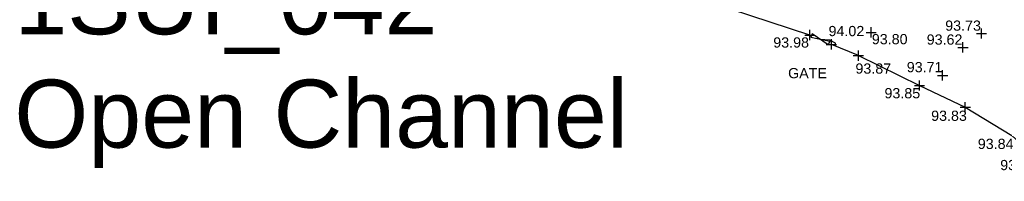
# Model space of a CAD drawing. Header units: metres. Extents: x 610185 to 614128, y 655663 to 660921.
# Tile 41 of 94: x 612894 to 612966, y 657879 to 657891. Entities that reach past the tile are written whole.
import ezdxf
from ezdxf.enums import TextEntityAlignment as Align

# ---------------------------------------------------------------- set-up
doc = ezdxf.new("R2010")
doc.units = ezdxf.units.M
doc.header["$MEASUREMENT"] = 0
for name, color, linetype in [('3D_FENCE_ELEVATION', 7, 'Continuous'), ('3D_FENCE_LINE', 7, 'FENCELINE1'), ('3D_FENCE_SYMBOL', 7, 'Continuous'), ('CONTOUR_ELEVATION', 56, 'Continuous'), ('CONTOUR_MNR', 53, 'Continuous'), ('CONTOUR_SYMBOL', 56, 'Continuous'), ('GATE_CODE', 251, 'Continuous'), ('GATE_SYMBOL', 251, 'Continuous'), ('SECTION_LINE_TEXT', 7, 'Continuous')]:
    doc.layers.add(name, color=color, linetype=linetype)
doc.styles.add('REGULAR', font='swissl.ttf')
doc.linetypes.add('FENCELINE1', pattern='A,6.35,-2.54,[133,ltypeshp.shx,S=2.54,R=0,X=-2.54,Y=0],-2.54,25.4', length=36.83)

# ---------------------------------------------------------------- blocks, each defined once
blk = doc.blocks.new('S061')
at = {"color": 0, "linetype": 'Continuous'}
for p, q in [((-0.5, 0), (0.5, 0)), ((0, -0.5), (0, 0.5))]:
    blk.add_line(p, q, dxfattribs=at)
blk = doc.blocks.new('GATE2')
at = {"color": 0, "linetype": 'Continuous'}
for p, q in [((-0.04, 0.5), (0.04, -0.5)), ((-0.04, -0.5), (0.04, 0.5)), ((0.04, 0.5), (-0.04, 0.5)), ((0.04, -0.5), (-0.04, -0.5))]:
    blk.add_line(p, q, dxfattribs=at)

msp = doc.modelspace()

# ---------------------------------------------------------------- linework, layer by layer
at = {"layer": '3D_FENCE_LINE'}
for q in [(612953.512, 657889.525, 94.022), (612959.982, 657886.495, 93.85)]:
    msp.add_line((612955.495, 657888.698, 93.874), q, dxfattribs=at)
for points in [[(612951.928, 657890.211, 93.981), (612943.193, 657893.092, 93.981), (612937.336, 657894.139, 94.045), (612925.313, 657896.872, 93.933), (612918.417, 657900.236, 93.992), (612909.171, 657905.533, 94.078)], [(612959.982, 657886.495, 93.85), (612963.341, 657884.897, 93.831), (612966.764, 657882.828, 93.842), (612968.436, 657881.271, 93.84), (612969.833, 657879.449, 93.812)]]:
    msp.add_polyline3d(points, dxfattribs=at)
at = {"layer": 'CONTOUR_MNR'}
msp.add_polyline3d([(612953.808, 657889.402, 94), (612953.806, 657889.614, 94), (612953.405, 657889.828, 94), (612952.669, 657889.891, 94)], dxfattribs=at)

# ---------------------------------------------------------------- block references
at = {"layer": '3D_FENCE_SYMBOL', "xscale": 0.75, "yscale": 0.75, "zscale": 0.75}
for p in [(612951.928, 657890.211, 93.981), (612953.512, 657889.525, 94.022), (612955.495, 657888.698, 93.874), (612959.982, 657886.495, 93.85), (612963.341, 657884.897, 93.831)]:
    msp.add_blockref('S061', p, dxfattribs=at)
at = {"layer": 'CONTOUR_SYMBOL', "xscale": 0.75, "yscale": 0.75, "zscale": 0.75}
for p in [(612956.43, 657890.405, 93.803), (612964.528, 657890.325, 93.728), (612963.17, 657889.301, 93.616), (612961.674, 657887.241, 93.707)]:
    msp.add_blockref('S061', p, dxfattribs=at)
at = {"layer": 'GATE_SYMBOL', "xscale": 3.5, "yscale": 1.4, "zscale": 3.5, "rotation": 67.06270954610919}
msp.add_blockref('GATE2', (612952.696, 657889.899, 93.995), dxfattribs=at)

# ---------------------------------------------------------------- texts
at = {"layer": '3D_FENCE_ELEVATION', "style": 'REGULAR'}
for s, p in [('94.02', (612953.304, 657890.129, 94.022)), ('93.98', (612949.247, 657889.289, 93.981)), ('93.87', (612955.278, 657887.371, 93.874)), ('93.85', (612957.409, 657885.557, 93.85)), ('93.83', (612960.834, 657883.899, 93.831)), ('93.84', (612964.258, 657881.83, 93.842)), ('93.84', (612965.904, 657880.274, 93.84))]:
    msp.add_text(s, height=0.75, dxfattribs=at).set_placement(p)
at = {"layer": 'CONTOUR_ELEVATION', "style": 'REGULAR'}
for s, p in [('93.73', (612963.177, 657891.279, 93.728)), ('93.80', (612957.792, 657890.284, 93.803)), ('93.62', (612961.819, 657890.255, 93.616)), ('93.71', (612960.355, 657888.226, 93.707))]:
    msp.add_text(s, height=0.75, dxfattribs=at).set_placement(p, align=Align.TOP_CENTER)
at = {"layer": 'GATE_CODE', "style": 'REGULAR'}
msp.add_text('GATE', height=0.75, dxfattribs=at).set_placement((612951.761, 657887.033, 93.995), align=Align.CENTER)
at = {"layer": 'SECTION_LINE_TEXT', "insert": (612893.538, 657895.263, 188.192), "char_height": 5, "attachment_point": 1, "style": 'REGULAR'}
msp.add_mtext('1SUI_042\\POpen Channel', dxfattribs=at)

doc.saveas('drawing.dxf')
